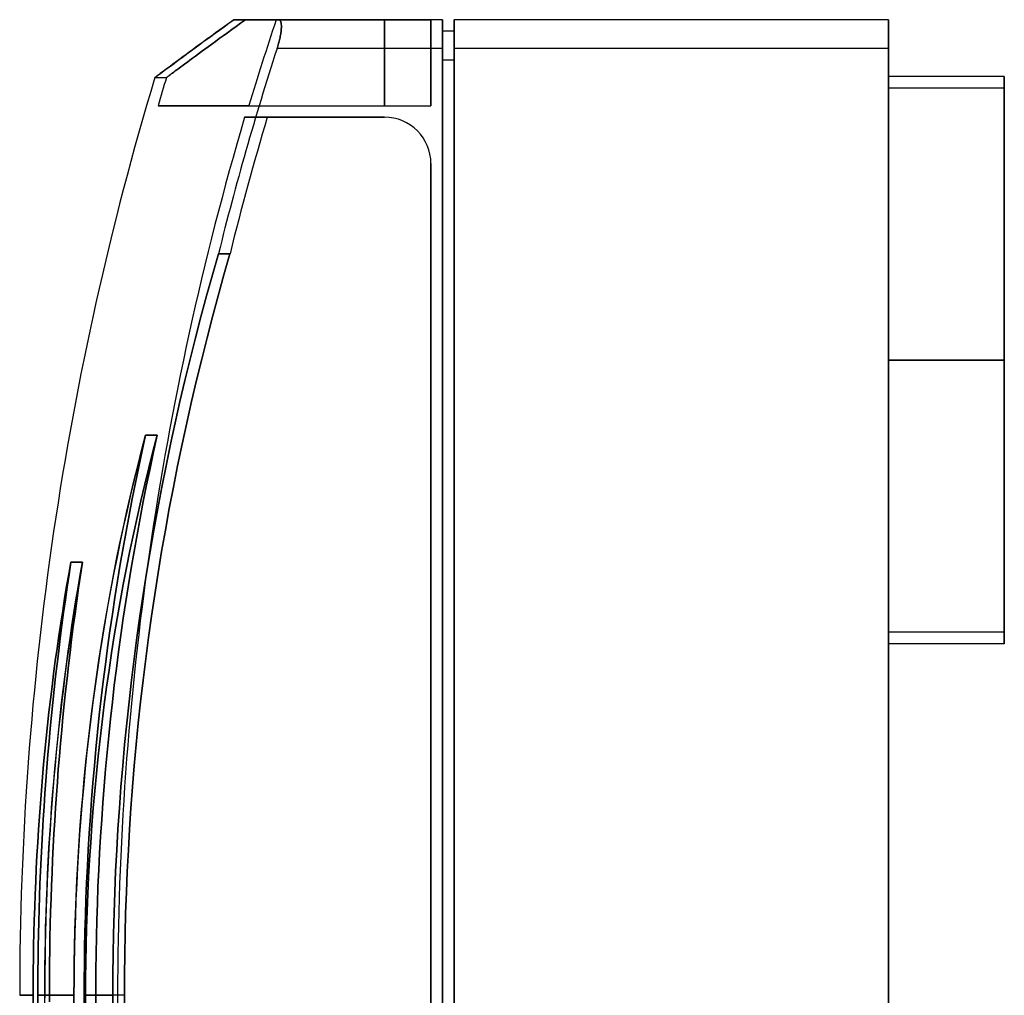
# Model space of a CAD drawing. Header units: millimetres. Extents: x -150 to 20, y -169 to 169.
# Tile 2 of 2: x -150 to 20, y 0 to 169. Entities that reach past the tile are written whole.
import ezdxf

# ---------------------------------------------------------------- set-up
doc = ezdxf.new("R2010")
doc.units = ezdxf.units.MM
doc.layers.add('MAIN-1', color=7, linetype='Continuous')

msp = doc.modelspace()

# ---------------------------------------------------------------- linework, layer by layer
at = {"layer": 'MAIN-1'}
for p, q in [((-113.89, 167.89), (-113.04, 168.5)), ((-113.04, 168.5), (-113.86, 167.9)), ((-105.31, 168.5), (-113.04, 168.5)), ((-113.04, 168.5), (-105.31, 168.5)), ((-113.04, 168.5), (-111.04, 168.5)), ((-111.04, 168.5), (-113.04, 168.5)), ((-111.04, 168.5), (-111.85, 167.91)), ((-111.85, 167.91), (-111.04, 168.5)), ((-111.04, 168.5), (-105.72, 168.5)), ((-105.72, 168.5), (-111.04, 168.5)), ((-105.72, 168.5), (-87, 168.5)), ((-87, 168.5), (-105.72, 168.5)), ((-105.25, 168.5), (-105.31, 168.5)), ((-105.31, 168.5), (-105.25, 168.5)), ((-77, 168.5), (-105.31, 168.5)), ((-77, 168.5), (-105.31, 168.5)), ((-105.2, 168.48), (-105.25, 168.5)), ((-105.25, 168.5), (-105.2, 168.48)), ((-105.15, 168.46), (-105.2, 168.48)), ((-105.2, 168.48), (-105.15, 168.46)), ((-105.1, 168.42), (-105.15, 168.46)), ((-105.15, 168.46), (-105.1, 168.42)), ((-105.05, 168.38), (-105.1, 168.42)), ((-105.1, 168.42), (-105.05, 168.38)), ((-105.01, 168.33), (-105.05, 168.38)), ((-105.05, 168.38), (-105.01, 168.33)), ((-104.97, 168.26), (-105.01, 168.33)), ((-105.01, 168.33), (-104.97, 168.26)), ((-87, 153.65), (-87, 168.5)), ((-87, 168.5), (-79, 168.5)), ((-87, 168.5), (-87, 153.65)), ((-79, 168.5), (-87, 168.5)), ((-79, 153.65), (-79, 168.5)), ((-79, 168.5), (-79, 153.65)), ((-79, 168.5), (-79, 168.5)), ((-77, 168.5), (-77, 168.5)), ((-77, 163.5), (-77, 168.5)), ((-77, 168.5), (-77, 163.5)), ((-75, 168.5), (-75, 168.5)), ((-75, 163.5), (-75, 168.5)), ((-75, 168.5), (-75, 163.5)), ((0, 168.5), (-75, 168.5)), ((0, 168.5), (-75, 168.5)), ((0, 168.5), (0, 163.5)), ((0, 168.5), (0, 168.5)), ((0, 163.5), (0, 168.5)), ((-116.27, 166.15), (-115.5, 166.71)), ((-115.44, 166.76), (-116.19, 166.21)), ((-115.5, 166.71), (-114.71, 167.29)), ((-114.66, 167.32), (-115.44, 166.76)), ((-114.71, 167.29), (-113.89, 167.89)), ((-113.86, 167.9), (-114.66, 167.32)), ((-113.4, 166.79), (-114.14, 166.25)), ((-114.14, 166.25), (-113.4, 166.79)), ((-112.63, 167.34), (-113.4, 166.79)), ((-113.4, 166.79), (-112.63, 167.34)), ((-111.85, 167.91), (-112.63, 167.34)), ((-112.63, 167.34), (-111.85, 167.91)), ((-104.94, 168.19), (-104.97, 168.26)), ((-104.97, 168.26), (-104.94, 168.19)), ((-104.91, 168.1), (-104.94, 168.19)), ((-104.94, 168.19), (-104.91, 168.1)), ((-104.88, 168), (-104.91, 168.1)), ((-104.91, 168.1), (-104.88, 168)), ((-104.86, 167.9), (-104.88, 168)), ((-104.88, 168), (-104.86, 167.9)), ((-104.88, 166.43), (-104.86, 166.61)), ((-104.86, 166.61), (-104.88, 166.43)), ((-104.84, 167.79), (-104.86, 167.9)), ((-104.86, 167.9), (-104.84, 167.79)), ((-104.86, 166.61), (-104.84, 166.78)), ((-104.84, 166.78), (-104.86, 166.61)), ((-104.83, 167.66), (-104.84, 167.79)), ((-104.84, 167.79), (-104.83, 167.66)), ((-104.84, 166.78), (-104.83, 166.94)), ((-104.83, 166.94), (-104.84, 166.78)), ((-104.82, 167.53), (-104.83, 167.66)), ((-104.83, 167.66), (-104.82, 167.53)), ((-104.83, 166.94), (-104.82, 167.1)), ((-104.82, 167.1), (-104.83, 166.94)), ((-104.82, 167.4), (-104.82, 167.53)), ((-104.82, 167.53), (-104.82, 167.4)), ((-104.82, 167.25), (-104.82, 167.4)), ((-104.82, 167.4), (-104.82, 167.25)), ((-104.82, 167.1), (-104.82, 167.25)), ((-104.82, 167.25), (-104.82, 167.1)), ((-118.42, 164.59), (-117.73, 165.09)), ((-117.61, 165.17), (-118.29, 164.68)), ((-117.73, 165.09), (-117.01, 165.61)), ((-116.91, 165.68), (-117.61, 165.17)), ((-117.01, 165.61), (-116.27, 166.15)), ((-116.19, 166.21), (-116.91, 165.68)), ((-115.54, 165.23), (-116.2, 164.74)), ((-116.2, 164.74), (-115.54, 165.23)), ((-114.85, 165.73), (-115.54, 165.23)), ((-115.54, 165.23), (-114.85, 165.73)), ((-114.14, 166.25), (-114.85, 165.73)), ((-114.85, 165.73), (-114.14, 166.25)), ((-105.2, 164.79), (-105.15, 165.01)), ((-105.15, 165.01), (-105.2, 164.79)), ((-105.15, 165.01), (-105.1, 165.22)), ((-105.1, 165.22), (-105.15, 165.01)), ((-105.1, 165.22), (-105.05, 165.44)), ((-105.05, 165.44), (-105.1, 165.22)), ((-105.05, 165.44), (-105.01, 165.64)), ((-105.01, 165.64), (-105.05, 165.44)), ((-105.01, 165.64), (-104.97, 165.85)), ((-104.97, 165.85), (-105.01, 165.64)), ((-104.97, 165.85), (-104.94, 166.05)), ((-104.94, 166.05), (-104.97, 165.85)), ((-104.94, 166.05), (-104.91, 166.24)), ((-104.91, 166.24), (-104.94, 166.05)), ((-104.91, 166.24), (-104.88, 166.43)), ((-104.88, 166.43), (-104.91, 166.24)), ((-77, 161.5), (-77, 166.5)), ((-75, 166.5), (-77, 166.5)), ((-77, 166.5), (-77, 166.5)), ((-75, 166.5), (-77, 166.5)), ((-77, 166.5), (-77, 161.5)), ((-75, 166.5), (-75, 161.5)), ((-75, 166.5), (-75, 166.5)), ((-75, 161.5), (-75, 166.5)), ((-120.15, 163.31), (-120.72, 162.9)), ((-120.31, 163.2), (-119.71, 163.64)), ((-119.56, 163.75), (-120.15, 163.31)), ((-119.71, 163.64), (-119.07, 164.1)), ((-118.93, 164.21), (-119.56, 163.75)), ((-119.07, 164.1), (-118.42, 164.59)), ((-118.29, 164.68), (-118.93, 164.21)), ((-118.04, 163.39), (-118.61, 162.98)), ((-118.61, 162.98), (-118.04, 163.39)), ((-117.46, 163.82), (-118.04, 163.39)), ((-118.04, 163.39), (-117.46, 163.82)), ((-116.84, 164.27), (-117.46, 163.82)), ((-117.46, 163.82), (-116.84, 164.27)), ((-116.2, 164.74), (-116.84, 164.27)), ((-116.84, 164.27), (-116.2, 164.74)), ((-105.57, 163.5), (-105.51, 163.71)), ((-105.51, 163.71), (-105.57, 163.5)), ((-77, 163.5), (-105.57, 163.5)), ((-77, 163.5), (-105.57, 163.5)), ((-105.51, 163.71), (-105.44, 163.92)), ((-105.44, 163.92), (-105.51, 163.71)), ((-105.44, 163.92), (-105.38, 164.14)), ((-105.38, 164.14), (-105.44, 163.92)), ((-105.38, 164.14), (-105.32, 164.36)), ((-105.32, 164.36), (-105.38, 164.14)), ((-105.32, 164.36), (-105.26, 164.58)), ((-105.26, 164.58), (-105.32, 164.36)), ((-105.26, 164.58), (-105.2, 164.79)), ((-105.2, 164.79), (-105.26, 164.58)), ((-77, -163.5), (-77, 163.5)), ((-77, 163.5), (-77, -163.5)), ((-75, -163.5), (-75, 163.5)), ((-75, 163.5), (-75, -163.5)), ((0, 163.5), (-75, 163.5)), ((0, 163.5), (-75, 163.5)), ((0, -163.5), (0, 163.5)), ((0, 163.5), (0, -163.5)), ((-122.92, 161.28), (-122.45, 161.62)), ((-122.27, 161.76), (-122.73, 161.41)), ((-122.45, 161.62), (-121.96, 161.98)), ((-121.78, 162.12), (-122.27, 161.76)), ((-121.96, 161.98), (-121.44, 162.37)), ((-121.26, 162.5), (-121.78, 162.12)), ((-121.44, 162.37), (-120.89, 162.77)), ((-120.72, 162.9), (-121.26, 162.5)), ((-120.61, 161.51), (-121.04, 161.18)), ((-121.04, 161.18), (-120.61, 161.51)), ((-120.89, 162.77), (-120.31, 163.2)), ((-120.15, 161.85), (-120.61, 161.51)), ((-120.61, 161.51), (-120.15, 161.85)), ((-119.66, 162.2), (-120.15, 161.85)), ((-120.15, 161.85), (-119.66, 162.2)), ((-119.15, 162.58), (-119.66, 162.2)), ((-119.66, 162.2), (-119.15, 162.58)), ((-118.61, 162.98), (-119.15, 162.58)), ((-119.15, 162.58), (-118.61, 162.98)), ((-77, -161.5), (-77, 161.5)), ((-75, 161.5), (-77, 161.5)), ((-75, 161.5), (-77, 161.5)), ((-77, 161.5), (-77, -161.5)), ((-75, 161.5), (-75, -161.5)), ((-75, -161.5), (-75, 161.5)), ((-125.13, 159.64), (-124.83, 159.87)), ((-124.65, 159.99), (-124.96, 159.77)), ((-124.83, 159.87), (-124.5, 160.11)), ((-124.32, 160.24), (-124.65, 159.99)), ((-124.5, 160.11), (-124.15, 160.37)), ((-123.96, 160.5), (-124.32, 160.24)), ((-124.15, 160.37), (-123.76, 160.65)), ((-123.58, 160.79), (-123.96, 160.5)), ((-123.76, 160.65), (-123.35, 160.95)), ((-123.17, 161.09), (-123.58, 160.79)), ((-123.35, 160.95), (-122.92, 161.28)), ((-122.73, 161.41), (-123.17, 161.09)), ((-122.85, 159.85), (-123.13, 159.64)), ((-123.13, 159.64), (-122.85, 159.85)), ((-122.54, 160.08), (-122.85, 159.85)), ((-122.85, 159.85), (-122.54, 160.08)), ((-122.2, 160.33), (-122.54, 160.08)), ((-122.54, 160.08), (-122.2, 160.33)), ((-121.84, 160.59), (-122.2, 160.33)), ((-122.2, 160.33), (-121.84, 160.59)), ((-121.46, 160.88), (-121.84, 160.59)), ((-121.84, 160.59), (-121.46, 160.88)), ((-121.04, 161.18), (-121.46, 160.88)), ((-121.46, 160.88), (-121.04, 161.18)), ((-126.66, 158.51), (-126.67, 158.5)), ((-126.67, 158.5), (-126.65, 158.51)), ((-126.67, 158.5), (-124.67, 158.5)), ((-126.63, 158.53), (-126.66, 158.51)), ((-126.65, 158.51), (-126.61, 158.54)), ((-126.57, 158.57), (-126.63, 158.53)), ((-126.61, 158.54), (-126.55, 158.58)), ((-126.49, 158.63), (-126.57, 158.57)), ((-126.55, 158.58), (-126.47, 158.65)), ((-126.39, 158.71), (-126.49, 158.63)), ((-126.47, 158.65), (-126.36, 158.73)), ((-126.26, 158.8), (-126.39, 158.71)), ((-126.36, 158.73), (-126.22, 158.83)), ((-126.1, 158.92), (-126.26, 158.8)), ((-126.22, 158.83), (-126.05, 158.96)), ((-125.93, 159.05), (-126.1, 158.92)), ((-126.05, 158.96), (-125.86, 159.1)), ((-125.72, 159.2), (-125.93, 159.05)), ((-125.86, 159.1), (-125.64, 159.26)), ((-125.49, 159.37), (-125.72, 159.2)), ((-125.64, 159.26), (-125.4, 159.44)), ((-125.24, 159.56), (-125.49, 159.37)), ((-125.4, 159.44), (-125.13, 159.64)), ((-124.96, 159.77), (-125.24, 159.56)), ((-124.64, 158.52), (-124.66, 158.5)), ((-124.66, 158.5), (-124.64, 158.52)), ((-124.66, 158.5), (-124.66, 158.5)), ((-124.6, 158.55), (-124.64, 158.52)), ((-124.64, 158.52), (-124.6, 158.55)), ((-124.53, 158.6), (-124.6, 158.55)), ((-124.6, 158.55), (-124.53, 158.6)), ((-124.44, 158.67), (-124.53, 158.6)), ((-124.53, 158.6), (-124.44, 158.67)), ((-124.32, 158.75), (-124.44, 158.67)), ((-124.44, 158.67), (-124.32, 158.75)), ((-124.19, 158.86), (-124.32, 158.75)), ((-124.32, 158.75), (-124.19, 158.86)), ((-124.02, 158.98), (-124.19, 158.86)), ((-124.19, 158.86), (-124.02, 158.98)), ((-123.84, 159.12), (-124.02, 158.98)), ((-124.02, 158.98), (-123.84, 159.12)), ((-123.63, 159.27), (-123.84, 159.12)), ((-123.84, 159.12), (-123.63, 159.27)), ((-123.39, 159.45), (-123.63, 159.27)), ((-123.63, 159.27), (-123.39, 159.45)), ((-123.13, 159.64), (-123.39, 159.45)), ((-123.39, 159.45), (-123.13, 159.64)), ((0, 158.7), (0, 109.7)), ((20, 158.7), (0, 158.7)), ((20, 109.7), (20, 158.7)), ((20, 158.7), (20, 109.7)), ((0, 109.7), (0, 156.7)), ((0, 156.7), (0, 109.7)), ((20, 156.7), (0, 156.7)), ((20, 156.7), (20, 109.7)), ((-110.4, 153.65), (-126.1, 153.65)), ((-126.1, 153.65), (-110.4, 153.65)), ((-110.4, 153.65), (-87, 153.65)), ((-110.4, 153.65), (-87, 153.65)), ((-87, 153.65), (-79, 153.65)), ((-87, 153.65), (-79, 153.65)), ((-79, 153.65), (-79, 153.65)), ((-111.16, 151.65), (-107.25, 151.65)), ((-107.25, 151.65), (-111.16, 151.65)), ((-111.16, 151.65), (-87, 151.65)), ((-111.16, 151.65), (-87, 151.65)), ((-107.25, 151.65), (-87, 151.65)), ((-87, 151.65), (-107.25, 151.65)), ((-87, 151.65), (-87, 151.65)), ((-87, 151.65), (-87, 151.65)), ((-79, 143.65), (-79, -143.65)), ((-79, 143.65), (-79, 143.65)), ((-79, -143.65), (-79, 143.65)), ((-79, 143.65), (-79, 143.65)), ((-79, -143.65), (-79, 143.65)), ((-79, 143.65), (-79, -143.65)), ((-116.73, 124.45), (-115.69, 128.06)), ((-115.69, 128.06), (-116.73, 124.45)), ((-115.69, 128.06), (-113.69, 128.06)), ((-113.69, 128.06), (-115.69, 128.06)), ((-113.69, 128.06), (-114.73, 124.45)), ((-114.73, 124.45), (-113.69, 128.06)), ((-117.74, 120.82), (-116.73, 124.45)), ((-116.73, 124.45), (-117.74, 120.82)), ((-114.73, 124.45), (-115.74, 120.82)), ((-115.74, 120.82), (-114.73, 124.45)), ((-118.72, 117.18), (-117.74, 120.82)), ((-117.74, 120.82), (-118.72, 117.18)), ((-115.74, 120.82), (-116.71, 117.19)), ((-116.71, 117.19), (-115.74, 120.82)), ((-119.67, 113.53), (-118.72, 117.18)), ((-118.72, 117.18), (-119.67, 113.53)), ((-116.71, 117.19), (-117.66, 113.54)), ((-117.66, 113.54), (-116.71, 117.19)), ((-120.59, 109.87), (-119.67, 113.53)), ((-119.67, 113.53), (-120.59, 109.87)), ((-117.66, 113.54), (-118.58, 109.88)), ((-118.58, 109.88), (-117.66, 113.54)), ((-121.48, 106.21), (-120.59, 109.87)), ((-120.59, 109.87), (-121.48, 106.21)), ((-118.58, 109.88), (-119.47, 106.22)), ((-119.47, 106.22), (-118.58, 109.88)), ((0, 109.7), (0, 60.7)), ((0, 109.7), (20, 109.7)), ((20, 109.7), (0, 109.7)), ((0, 109.7), (0, 62.7)), ((0, 62.7), (0, 109.7)), ((20, 109.7), (0, 109.7)), ((0, 109.7), (20, 109.7)), ((20, 109.7), (20, 60.7)), ((20, 60.7), (20, 109.7)), ((20, 109.7), (20, 62.7)), ((-122.33, 102.53), (-121.48, 106.21)), ((-121.48, 106.21), (-122.33, 102.53)), ((-119.47, 106.22), (-120.33, 102.54)), ((-120.33, 102.54), (-119.47, 106.22)), ((-123.16, 98.85), (-122.33, 102.53)), ((-122.33, 102.53), (-123.16, 98.85)), ((-120.33, 102.54), (-121.16, 98.86)), ((-121.16, 98.86), (-120.33, 102.54)), ((-123.96, 95.16), (-123.16, 98.85)), ((-123.16, 98.85), (-123.96, 95.16)), ((-121.16, 98.86), (-121.96, 95.17)), ((-121.96, 95.17), (-121.16, 98.86)), ((-128.95, 94.11), (-128.26, 96.73)), ((-128.26, 96.73), (-128.93, 94.19)), ((-128.26, 96.73), (-128.86, 94.01)), ((-128.86, 94.01), (-128.26, 96.73)), ((-126.26, 96.73), (-128.26, 96.73)), ((-128.26, 96.73), (-126.26, 96.73)), ((-127, 93.92), (-126.26, 96.73)), ((-126.26, 96.73), (-127, 93.92)), ((-126.26, 96.73), (-126.89, 93.87)), ((-126.89, 93.87), (-126.26, 96.73)), ((-129.62, 91.47), (-128.95, 94.11)), ((-128.93, 94.19), (-129.59, 91.62)), ((-128.86, 94.01), (-129.44, 91.28)), ((-129.44, 91.28), (-128.86, 94.01)), ((-127.71, 91.1), (-127, 93.92)), ((-127, 93.92), (-127.71, 91.1)), ((-126.89, 93.87), (-127.5, 91.01)), ((-127.5, 91.01), (-126.89, 93.87)), ((-124.73, 91.46), (-123.96, 95.16)), ((-123.96, 95.16), (-124.73, 91.46)), ((-121.96, 95.17), (-122.73, 91.47)), ((-122.73, 91.47), (-121.96, 95.17)), ((-130.28, 88.8), (-129.62, 91.47)), ((-129.59, 91.62), (-130.23, 89.03)), ((-129.44, 91.28), (-130.01, 88.52)), ((-130.01, 88.52), (-129.44, 91.28)), ((-128.41, 88.27), (-127.71, 91.1)), ((-127.71, 91.1), (-128.41, 88.27)), ((-127.5, 91.01), (-128.09, 88.15)), ((-128.09, 88.15), (-127.5, 91.01)), ((-125.47, 87.76), (-124.73, 91.46)), ((-124.73, 91.46), (-125.47, 87.76)), ((-122.73, 91.47), (-123.47, 87.77)), ((-123.47, 87.77), (-122.73, 91.47)), ((-130.92, 86.1), (-130.28, 88.8)), ((-130.23, 89.03), (-130.85, 86.41)), ((-130.01, 88.52), (-130.57, 85.74)), ((-130.57, 85.74), (-130.01, 88.52)), ((-129.08, 85.41), (-128.41, 88.27)), ((-128.41, 88.27), (-129.08, 85.41)), ((-128.09, 88.15), (-128.66, 85.28)), ((-128.66, 85.28), (-128.09, 88.15)), ((-126.17, 84.06), (-125.47, 87.76)), ((-125.47, 87.76), (-126.17, 84.06)), ((-123.47, 87.77), (-124.17, 84.06)), ((-124.17, 84.06), (-123.47, 87.77)), ((-131.55, 83.37), (-130.92, 86.1)), ((-130.85, 86.41), (-131.46, 83.76)), ((-130.57, 85.74), (-131.11, 82.94)), ((-131.11, 82.94), (-130.57, 85.74)), ((-129.73, 82.54), (-129.08, 85.41)), ((-129.08, 85.41), (-129.73, 82.54)), ((-128.66, 85.28), (-129.21, 82.41)), ((-129.21, 82.41), (-128.66, 85.28)), ((-132.16, 80.62), (-131.55, 83.37)), ((-131.46, 83.76), (-132.05, 81.09)), ((-126.85, 80.35), (-126.17, 84.06)), ((-126.17, 84.06), (-126.85, 80.35)), ((-124.17, 84.06), (-124.85, 80.36)), ((-124.85, 80.36), (-124.17, 84.06)), ((-131.11, 82.94), (-131.63, 80.13)), ((-131.63, 80.13), (-131.11, 82.94)), ((-130.36, 79.66), (-129.73, 82.54)), ((-129.73, 82.54), (-130.36, 79.66)), ((-129.21, 82.41), (-129.74, 79.54)), ((-129.74, 79.54), (-129.21, 82.41)), ((-132.75, 77.84), (-132.16, 80.62)), ((-132.05, 81.09), (-132.63, 78.4)), ((-131.63, 80.13), (-132.14, 77.29)), ((-132.14, 77.29), (-131.63, 80.13)), ((-127.49, 76.64), (-126.85, 80.35)), ((-126.85, 80.35), (-127.49, 76.64)), ((-124.85, 80.36), (-125.49, 76.65)), ((-125.49, 76.65), (-124.85, 80.36)), ((-132.63, 78.4), (-133.19, 75.68)), ((-130.97, 76.76), (-130.36, 79.66)), ((-130.36, 79.66), (-130.97, 76.76)), ((-129.74, 79.54), (-130.25, 76.66)), ((-130.25, 76.66), (-129.74, 79.54)), ((-133.32, 75.04), (-132.75, 77.84)), ((-132.14, 77.29), (-132.63, 74.45)), ((-132.63, 74.45), (-132.14, 77.29)), ((-131.55, 73.85), (-130.97, 76.76)), ((-130.97, 76.76), (-131.55, 73.85)), ((-130.25, 76.66), (-130.74, 73.78)), ((-130.74, 73.78), (-130.25, 76.66)), ((-128.1, 72.93), (-127.49, 76.64)), ((-127.49, 76.64), (-128.1, 72.93)), ((-125.49, 76.65), (-126.1, 72.94)), ((-126.1, 72.94), (-125.49, 76.65)), ((-141.16, 74.82), (-141.53, 72.74)), ((-141.53, 72.74), (-141.16, 74.82)), ((-141.48, 72.66), (-141.16, 74.82)), ((-141.16, 74.82), (-141.48, 72.66)), ((-139.16, 74.82), (-141.16, 74.82)), ((-141.16, 74.82), (-139.16, 74.82)), ((-139.54, 72.65), (-139.16, 74.82)), ((-139.16, 74.82), (-139.54, 72.66)), ((-139.16, 74.82), (-139.49, 72.59)), ((-139.49, 72.59), (-139.16, 74.82)), ((-133.87, 72.23), (-133.32, 75.04)), ((-133.19, 75.68), (-133.73, 72.95)), ((-132.63, 74.45), (-133.11, 71.59)), ((-133.11, 71.59), (-132.63, 74.45)), ((-132.12, 70.93), (-131.55, 73.85)), ((-131.55, 73.85), (-132.12, 70.93)), ((-130.74, 73.78), (-131.22, 70.89)), ((-131.22, 70.89), (-130.74, 73.78)), ((-141.53, 72.74), (-141.89, 70.64)), ((-141.89, 70.64), (-141.53, 72.74)), ((-141.8, 70.49), (-141.48, 72.66)), ((-141.48, 72.66), (-141.8, 70.49)), ((-139.92, 70.47), (-139.54, 72.65)), ((-139.54, 72.66), (-139.91, 70.5)), ((-139.49, 72.59), (-139.82, 70.36)), ((-139.82, 70.36), (-139.49, 72.59)), ((-134.4, 69.39), (-133.87, 72.23)), ((-133.73, 72.95), (-134.25, 70.2)), ((-133.11, 71.59), (-133.56, 68.71)), ((-133.56, 68.71), (-133.11, 71.59)), ((-128.68, 69.22), (-128.1, 72.93)), ((-128.1, 72.93), (-128.68, 69.22)), ((-126.1, 72.94), (-126.68, 69.22)), ((-126.68, 69.22), (-126.1, 72.94)), ((-141.89, 70.64), (-142.24, 68.53)), ((-142.24, 68.53), (-141.89, 70.64)), ((-142.11, 68.31), (-141.8, 70.49)), ((-141.8, 70.49), (-142.11, 68.31)), ((-140.28, 68.28), (-139.92, 70.47)), ((-139.91, 70.5), (-140.27, 68.33)), ((-139.82, 70.36), (-140.14, 68.13)), ((-140.14, 68.13), (-139.82, 70.36)), ((-134.25, 70.2), (-134.76, 67.43)), ((-132.65, 68), (-132.12, 70.93)), ((-132.12, 70.93), (-132.65, 68)), ((-131.22, 70.89), (-131.67, 68)), ((-131.67, 68), (-131.22, 70.89)), ((-142.24, 68.53), (-142.58, 66.4)), ((-142.58, 66.4), (-142.24, 68.53)), ((-142.42, 66.12), (-142.11, 68.31)), ((-142.11, 68.31), (-142.42, 66.12)), ((-140.63, 66.09), (-140.28, 68.28)), ((-140.27, 68.33), (-140.62, 66.16)), ((-140.14, 68.13), (-140.45, 65.9)), ((-140.45, 65.9), (-140.14, 68.13)), ((-134.91, 66.53), (-134.4, 69.39)), ((-133.56, 68.71), (-134, 65.83)), ((-134, 65.83), (-133.56, 68.71)), ((-131.67, 68), (-132.11, 65.11)), ((-132.11, 65.11), (-131.67, 68)), ((-129.23, 65.51), (-128.68, 69.22)), ((-128.68, 69.22), (-129.23, 65.51)), ((-126.68, 69.22), (-127.23, 65.51)), ((-127.23, 65.51), (-126.68, 69.22)), ((-142.58, 66.4), (-142.91, 64.26)), ((-142.91, 64.26), (-142.58, 66.4)), ((-135.41, 63.66), (-134.91, 66.53)), ((-134.76, 67.43), (-135.24, 64.65)), ((-133.17, 65.06), (-132.65, 68)), ((-132.65, 68), (-133.17, 65.06)), ((-142.71, 63.92), (-142.42, 66.12)), ((-142.42, 66.12), (-142.71, 63.92)), ((-140.97, 63.88), (-140.63, 66.09)), ((-140.62, 66.16), (-140.95, 63.98)), ((-140.45, 65.9), (-140.74, 63.67)), ((-140.74, 63.67), (-140.45, 65.9)), ((-135.24, 64.65), (-135.7, 61.85)), ((-134, 65.83), (-134.42, 62.93)), ((-134.42, 62.93), (-134, 65.83)), ((-133.66, 62.1), (-133.17, 65.06)), ((-133.17, 65.06), (-133.66, 62.1)), ((-132.11, 65.11), (-132.52, 62.22)), ((-132.52, 62.22), (-132.11, 65.11)), ((-129.75, 61.81), (-129.23, 65.51)), ((-129.23, 65.51), (-129.75, 61.81)), ((-127.23, 65.51), (-127.75, 61.8)), ((-127.75, 61.8), (-127.23, 65.51)), ((-142.91, 64.26), (-143.24, 62.1)), ((-143.24, 62.1), (-142.91, 64.26)), ((-143, 61.71), (-142.71, 63.92)), ((-142.71, 63.92), (-143, 61.71)), ((-141.3, 61.67), (-140.97, 63.88)), ((-140.95, 63.98), (-141.28, 61.79)), ((-140.74, 63.67), (-141.03, 61.44)), ((-141.03, 61.44), (-140.74, 63.67)), ((-135.88, 60.78), (-135.41, 63.66)), ((-134.42, 62.93), (-134.83, 60.03)), ((-134.83, 60.03), (-134.42, 62.93)), ((-143.24, 62.1), (-143.55, 59.92)), ((-143.55, 59.92), (-143.24, 62.1)), ((-143.27, 59.5), (-143, 61.71)), ((-143, 61.71), (-143.27, 59.5)), ((-141.61, 59.45), (-141.3, 61.67)), ((-141.28, 61.79), (-141.59, 59.6)), ((-141.03, 61.44), (-141.31, 59.2)), ((-141.31, 59.2), (-141.03, 61.44)), ((-135.7, 61.85), (-136.15, 59.04)), ((-134.13, 59.15), (-133.66, 62.1)), ((-133.66, 62.1), (-134.13, 59.15)), ((-132.52, 62.22), (-132.92, 59.33)), ((-132.92, 59.33), (-132.52, 62.22)), ((-130.24, 58.1), (-129.75, 61.81)), ((-129.75, 61.81), (-130.24, 58.1)), ((-127.75, 61.8), (-128.24, 58.1)), ((-128.24, 58.1), (-127.75, 61.8)), ((20, 62.7), (0, 62.7)), ((-143.55, 59.92), (-143.85, 57.74)), ((-143.85, 57.74), (-143.55, 59.92)), ((-141.59, 59.6), (-141.89, 57.4)), ((-136.33, 57.88), (-135.88, 60.78)), ((-134.83, 60.03), (-135.21, 57.12)), ((-135.21, 57.12), (-134.83, 60.03)), ((20, 60.7), (0, 60.7)), ((-143.54, 57.27), (-143.27, 59.5)), ((-143.27, 59.5), (-143.54, 57.27)), ((-141.92, 57.22), (-141.61, 59.45)), ((-141.31, 59.2), (-141.57, 56.97)), ((-141.57, 56.97), (-141.31, 59.2)), ((-136.75, 54.98), (-136.33, 57.88)), ((-136.15, 59.04), (-136.57, 56.22)), ((-134.58, 56.18), (-134.13, 59.15)), ((-134.13, 59.15), (-134.58, 56.18)), ((-132.92, 59.33), (-133.3, 56.43)), ((-133.3, 56.43), (-132.92, 59.33)), ((-130.7, 54.4), (-130.24, 58.1)), ((-130.24, 58.1), (-130.7, 54.4)), ((-128.24, 58.1), (-128.7, 54.4)), ((-128.7, 54.4), (-128.24, 58.1)), ((-143.85, 57.74), (-144.14, 55.54)), ((-144.14, 55.54), (-143.85, 57.74)), ((-143.79, 55.04), (-143.54, 57.27)), ((-143.54, 57.27), (-143.79, 55.04)), ((-142.21, 54.99), (-141.92, 57.22)), ((-141.89, 57.4), (-142.18, 55.2)), ((-141.57, 56.97), (-141.83, 54.73)), ((-141.83, 54.73), (-141.57, 56.97)), ((-136.57, 56.22), (-136.98, 53.39)), ((-135.21, 57.12), (-135.58, 54.21)), ((-135.58, 54.21), (-135.21, 57.12)), ((-135, 53.21), (-134.58, 56.18)), ((-134.58, 56.18), (-135, 53.21)), ((-133.3, 56.43), (-133.66, 53.54)), ((-133.66, 53.54), (-133.3, 56.43)), ((-144.14, 55.54), (-144.42, 53.33)), ((-144.42, 53.33), (-144.14, 55.54)), ((-144.04, 52.8), (-143.79, 55.04)), ((-143.79, 55.04), (-144.04, 52.8)), ((-142.49, 52.75), (-142.21, 54.99)), ((-142.18, 55.2), (-142.46, 53)), ((-141.83, 54.73), (-142.07, 52.5)), ((-142.07, 52.5), (-141.83, 54.73)), ((-137.16, 52.06), (-136.75, 54.98)), ((-131.12, 50.71), (-130.7, 54.4)), ((-130.7, 54.4), (-131.12, 50.71)), ((-144.42, 53.33), (-144.69, 51.11)), ((-144.69, 51.11), (-144.42, 53.33)), ((-144.28, 50.56), (-144.04, 52.8)), ((-144.04, 52.8), (-144.28, 50.56)), ((-142.76, 50.5), (-142.49, 52.75)), ((-142.46, 53), (-142.73, 50.79)), ((-136.98, 53.39), (-137.36, 50.56)), ((-135.58, 54.21), (-135.92, 51.3)), ((-135.92, 51.3), (-135.58, 54.21)), ((-135.4, 50.23), (-135, 53.21)), ((-135, 53.21), (-135.4, 50.23)), ((-133.66, 53.54), (-134, 50.64)), ((-134, 50.64), (-133.66, 53.54)), ((-128.7, 54.4), (-129.12, 50.7)), ((-129.12, 50.7), (-128.7, 54.4)), ((-144.69, 51.11), (-144.95, 48.88)), ((-144.95, 48.88), (-144.69, 51.11)), ((-142.07, 52.5), (-142.31, 50.26)), ((-142.31, 50.26), (-142.07, 52.5)), ((-137.54, 49.14), (-137.16, 52.06)), ((-135.92, 51.3), (-136.25, 48.38)), ((-136.25, 48.38), (-135.92, 51.3)), ((-144.5, 48.32), (-144.28, 50.56)), ((-144.28, 50.56), (-144.5, 48.32)), ((-143.02, 48.25), (-142.76, 50.5)), ((-142.73, 50.79), (-142.98, 48.58)), ((-142.31, 50.26), (-142.53, 48.02)), ((-142.53, 48.02), (-142.31, 50.26)), ((-137.36, 50.56), (-137.72, 47.71)), ((-135.78, 47.25), (-135.4, 50.23)), ((-135.4, 50.23), (-135.78, 47.25)), ((-134, 50.64), (-134.32, 47.74)), ((-134.32, 47.74), (-134, 50.64)), ((-131.52, 47.01), (-131.12, 50.71)), ((-131.12, 50.71), (-131.52, 47.01)), ((-129.12, 50.7), (-129.52, 47.01)), ((-129.52, 47.01), (-129.12, 50.7)), ((-144.95, 48.88), (-145.2, 46.65)), ((-145.2, 46.65), (-144.95, 48.88)), ((-144.72, 46.07), (-144.5, 48.32)), ((-144.5, 48.32), (-144.72, 46.07)), ((-143.27, 45.99), (-143.02, 48.25)), ((-142.98, 48.58), (-143.23, 46.36)), ((-142.53, 48.02), (-142.75, 45.79)), ((-142.75, 45.79), (-142.53, 48.02)), ((-137.72, 47.71), (-138.06, 44.86)), ((-137.9, 46.21), (-137.54, 49.14)), ((-136.25, 48.38), (-136.56, 45.46)), ((-136.56, 45.46), (-136.25, 48.38)), ((-134.32, 47.74), (-134.62, 44.84)), ((-134.62, 44.84), (-134.32, 47.74)), ((-145.2, 46.65), (-145.43, 44.41)), ((-145.43, 44.41), (-145.2, 46.65)), ((-144.93, 43.82), (-144.72, 46.07)), ((-144.72, 46.07), (-144.93, 43.82)), ((-143.5, 43.73), (-143.27, 45.99)), ((-143.23, 46.36), (-143.46, 44.14)), ((-138.24, 43.27), (-137.9, 46.21)), ((-136.13, 44.27), (-135.78, 47.25)), ((-135.78, 47.25), (-136.13, 44.27)), ((-131.88, 43.33), (-131.52, 47.01)), ((-131.52, 47.01), (-131.88, 43.33)), ((-129.52, 47.01), (-129.88, 43.32)), ((-129.88, 43.32), (-129.52, 47.01)), ((-145.43, 44.41), (-145.65, 42.16)), ((-145.65, 42.16), (-145.43, 44.41)), ((-142.75, 45.79), (-142.95, 43.55)), ((-142.95, 43.55), (-142.75, 45.79)), ((-138.06, 44.86), (-138.38, 42.01)), ((-136.56, 45.46), (-136.85, 42.54)), ((-136.85, 42.54), (-136.56, 45.46)), ((-136.46, 41.28), (-136.13, 44.27)), ((-136.13, 44.27), (-136.46, 41.28)), ((-134.62, 44.84), (-134.9, 41.94)), ((-134.9, 41.94), (-134.62, 44.84)), ((-145.12, 41.57), (-144.93, 43.82)), ((-144.93, 43.82), (-145.12, 41.57)), ((-143.72, 41.46), (-143.5, 43.73)), ((-143.46, 44.14), (-143.68, 41.92)), ((-142.95, 43.55), (-143.14, 41.31)), ((-143.14, 41.31), (-142.95, 43.55)), ((-138.56, 40.34), (-138.24, 43.27)), ((-136.85, 42.54), (-137.11, 39.63)), ((-137.11, 39.63), (-136.85, 42.54)), ((-132.21, 39.66), (-131.88, 43.33)), ((-131.88, 43.33), (-132.21, 39.66)), ((-129.88, 43.32), (-130.21, 39.65)), ((-130.21, 39.65), (-129.88, 43.32)), ((-145.65, 42.16), (-145.87, 39.91)), ((-145.87, 39.91), (-145.65, 42.16)), ((-145.31, 39.32), (-145.12, 41.57)), ((-145.12, 41.57), (-145.31, 39.32)), ((-143.93, 39.19), (-143.72, 41.46)), ((-143.68, 41.92), (-143.88, 39.7)), ((-143.14, 41.31), (-143.33, 39.07)), ((-143.33, 39.07), (-143.14, 41.31)), ((-138.38, 42.01), (-138.67, 39.16)), ((-136.76, 38.3), (-136.46, 41.28)), ((-136.46, 41.28), (-136.76, 38.3)), ((-134.9, 41.94), (-135.17, 39.04)), ((-135.17, 39.04), (-134.9, 41.94)), ((-145.87, 39.91), (-146.07, 37.66)), ((-146.07, 37.66), (-145.87, 39.91)), ((-145.48, 37.07), (-145.31, 39.32)), ((-145.31, 39.32), (-145.48, 37.07)), ((-144.13, 36.92), (-143.93, 39.19)), ((-143.88, 39.7), (-144.08, 37.48)), ((-138.67, 39.16), (-138.95, 36.31)), ((-138.85, 37.4), (-138.56, 40.34)), ((-137.11, 39.63), (-137.36, 36.72)), ((-137.36, 36.72), (-137.11, 39.63)), ((-132.52, 35.99), (-132.21, 39.66)), ((-132.21, 39.66), (-132.52, 35.99)), ((-130.21, 39.65), (-130.52, 35.98)), ((-130.52, 35.98), (-130.21, 39.65)), ((-146.07, 37.66), (-146.25, 35.4)), ((-146.25, 35.4), (-146.07, 37.66)), ((-144.08, 37.48), (-144.27, 35.26)), ((-143.33, 39.07), (-143.5, 36.84)), ((-143.5, 36.84), (-143.33, 39.07)), ((-137.04, 35.32), (-136.76, 38.3)), ((-136.76, 38.3), (-137.04, 35.32)), ((-135.17, 39.04), (-135.41, 36.14)), ((-135.41, 36.14), (-135.17, 39.04)), ((-145.64, 34.83), (-145.48, 37.07)), ((-145.48, 37.07), (-145.64, 34.83)), ((-144.31, 34.64), (-144.13, 36.92)), ((-143.5, 36.84), (-143.66, 34.6)), ((-143.66, 34.6), (-143.5, 36.84)), ((-138.95, 36.31), (-139.21, 33.46)), ((-139.12, 34.46), (-138.85, 37.4)), ((-137.36, 36.72), (-137.59, 33.81)), ((-137.59, 33.81), (-137.36, 36.72)), ((-135.41, 36.14), (-135.63, 33.24)), ((-135.63, 33.24), (-135.41, 36.14)), ((-132.79, 32.33), (-132.52, 35.99)), ((-132.52, 35.99), (-132.79, 32.33)), ((-130.52, 35.98), (-130.79, 32.32)), ((-130.79, 32.32), (-130.52, 35.98)), ((-146.25, 35.4), (-146.43, 33.15)), ((-146.43, 33.15), (-146.25, 35.4)), ((-145.8, 32.59), (-145.64, 34.83)), ((-145.64, 34.83), (-145.8, 32.59)), ((-144.49, 32.36), (-144.31, 34.64)), ((-144.27, 35.26), (-144.44, 33.03)), ((-143.66, 34.6), (-143.81, 32.36)), ((-143.81, 32.36), (-143.66, 34.6)), ((-139.37, 31.53), (-139.12, 34.46)), ((-137.3, 32.33), (-137.04, 35.32)), ((-137.04, 35.32), (-137.3, 32.33)), ((-146.43, 33.15), (-146.59, 30.89)), ((-146.59, 30.89), (-146.43, 33.15)), ((-145.94, 30.35), (-145.8, 32.59)), ((-145.8, 32.59), (-145.94, 30.35)), ((-144.65, 30.08), (-144.49, 32.36)), ((-144.44, 33.03), (-144.6, 30.81)), ((-143.81, 32.36), (-143.96, 30.12)), ((-143.96, 30.12), (-143.81, 32.36)), ((-139.21, 33.46), (-139.44, 30.61)), ((-137.59, 33.81), (-137.8, 30.92)), ((-137.8, 30.92), (-137.59, 33.81)), ((-137.53, 29.36), (-137.3, 32.33)), ((-137.3, 32.33), (-137.53, 29.36)), ((-135.63, 33.24), (-135.84, 30.34)), ((-135.84, 30.34), (-135.63, 33.24)), ((-133.03, 28.68), (-132.79, 32.33)), ((-132.79, 32.33), (-133.03, 28.68)), ((-130.79, 32.32), (-131.03, 28.67)), ((-131.03, 28.67), (-130.79, 32.32)), ((-146.59, 30.89), (-146.75, 28.64)), ((-146.75, 28.64), (-146.59, 30.89)), ((-144.6, 30.81), (-144.75, 28.59)), ((-139.44, 30.61), (-139.65, 27.77)), ((-139.59, 28.6), (-139.37, 31.53)), ((-137.8, 30.92), (-137.99, 28.03)), ((-137.99, 28.03), (-137.8, 30.92)), ((-146.07, 28.11), (-145.94, 30.35)), ((-145.94, 30.35), (-146.07, 28.11)), ((-144.8, 27.8), (-144.65, 30.08)), ((-143.96, 30.12), (-144.09, 27.89)), ((-144.09, 27.89), (-143.96, 30.12)), ((-137.74, 26.38), (-137.53, 29.36)), ((-137.53, 29.36), (-137.74, 26.38)), ((-135.84, 30.34), (-136.03, 27.44)), ((-136.03, 27.44), (-135.84, 30.34)), ((-146.75, 28.64), (-146.89, 26.39)), ((-146.89, 26.39), (-146.75, 28.64)), ((-146.2, 25.89), (-146.07, 28.11)), ((-146.07, 28.11), (-146.2, 25.89)), ((-144.94, 25.51), (-144.8, 27.8)), ((-144.75, 28.59), (-144.89, 26.37)), ((-144.09, 27.89), (-144.21, 25.65)), ((-144.21, 25.65), (-144.09, 27.89)), ((-139.65, 27.77), (-139.84, 24.93)), ((-139.79, 25.68), (-139.59, 28.6)), ((-137.99, 28.03), (-138.16, 25.15)), ((-138.16, 25.15), (-137.99, 28.03)), ((-136.03, 27.44), (-136.2, 24.55)), ((-136.2, 24.55), (-136.03, 27.44)), ((-133.24, 25.05), (-133.03, 28.68)), ((-133.03, 28.68), (-133.24, 25.05)), ((-131.03, 28.67), (-131.24, 25.04)), ((-131.24, 25.04), (-131.03, 28.67)), ((-146.89, 26.39), (-147.02, 24.14)), ((-147.02, 24.14), (-146.89, 26.39)), ((-146.31, 23.67), (-146.2, 25.89)), ((-146.2, 25.89), (-146.31, 23.67)), ((-145.06, 23.23), (-144.94, 25.51)), ((-144.89, 26.37), (-145.01, 24.15)), ((-144.21, 25.65), (-144.32, 23.41)), ((-144.32, 23.41), (-144.21, 25.65)), ((-139.97, 22.77), (-139.79, 25.68)), ((-137.93, 23.41), (-137.74, 26.38)), ((-137.74, 26.38), (-137.93, 23.41)), ((-147.02, 24.14), (-147.13, 21.89)), ((-147.13, 21.89), (-147.02, 24.14)), ((-145.01, 24.15), (-145.13, 21.93)), ((-139.84, 24.93), (-140.01, 22.1)), ((-138.16, 25.15), (-138.31, 22.29)), ((-138.31, 22.29), (-138.16, 25.15)), ((-136.2, 24.55), (-136.34, 21.65)), ((-136.34, 21.65), (-136.2, 24.55)), ((-133.43, 21.42), (-133.24, 25.05)), ((-133.24, 25.05), (-133.43, 21.42)), ((-131.24, 25.04), (-131.43, 21.41)), ((-131.43, 21.41), (-131.24, 25.04)), ((-146.41, 21.46), (-146.31, 23.67)), ((-146.31, 23.67), (-146.41, 21.46)), ((-145.18, 20.94), (-145.06, 23.23)), ((-144.32, 23.41), (-144.42, 21.18)), ((-144.42, 21.18), (-144.32, 23.41)), ((-140.01, 22.1), (-140.16, 19.29)), ((-140.13, 19.87), (-139.97, 22.77)), ((-138.31, 22.29), (-138.45, 19.44)), ((-138.45, 19.44), (-138.31, 22.29)), ((-138.1, 20.45), (-137.93, 23.41)), ((-137.93, 23.41), (-138.1, 20.45)), ((-147.13, 21.89), (-147.24, 19.66)), ((-147.24, 19.66), (-147.13, 21.89)), ((-146.5, 19.25), (-146.41, 21.46)), ((-146.41, 21.46), (-146.5, 19.25)), ((-145.28, 18.66), (-145.18, 20.94)), ((-145.13, 21.93), (-145.23, 19.72)), ((-144.42, 21.18), (-144.51, 18.94)), ((-144.51, 18.94), (-144.42, 21.18)), ((-138.24, 17.5), (-138.1, 20.45)), ((-138.1, 20.45), (-138.24, 17.5)), ((-136.34, 21.65), (-136.48, 18.76)), ((-136.48, 18.76), (-136.34, 21.65)), ((-133.58, 17.81), (-133.43, 21.42)), ((-133.43, 21.42), (-133.58, 17.81)), ((-131.43, 21.41), (-131.58, 17.8)), ((-131.58, 17.8), (-131.43, 21.41)), ((-147.24, 19.66), (-147.33, 17.43)), ((-147.33, 17.43), (-147.24, 19.66)), ((-146.58, 17.06), (-146.5, 19.25)), ((-146.5, 19.25), (-146.58, 17.06)), ((-145.23, 19.72), (-145.33, 17.5)), ((-144.51, 18.94), (-144.59, 16.71)), ((-144.59, 16.71), (-144.51, 18.94)), ((-140.16, 19.29), (-140.28, 16.48)), ((-140.26, 16.98), (-140.13, 19.87)), ((-138.45, 19.44), (-138.56, 16.6)), ((-138.56, 16.6), (-138.45, 19.44)), ((-136.48, 18.76), (-136.59, 15.86)), ((-136.59, 15.86), (-136.48, 18.76)), ((-147.33, 17.43), (-147.41, 15.21)), ((-147.41, 15.21), (-147.33, 17.43)), ((-146.65, 14.88), (-146.58, 17.06)), ((-146.58, 17.06), (-146.65, 14.88)), ((-145.33, 17.5), (-145.41, 15.28)), ((-145.37, 16.37), (-145.28, 18.66)), ((-138.36, 14.55), (-138.24, 17.5)), ((-138.24, 17.5), (-138.36, 14.55)), ((-133.71, 14.22), (-133.58, 17.81)), ((-133.58, 17.81), (-133.71, 14.22)), ((-131.58, 17.8), (-131.71, 14.21)), ((-131.71, 14.21), (-131.58, 17.8)), ((-145.45, 14.09), (-145.37, 16.37)), ((-144.59, 16.71), (-144.66, 14.48)), ((-144.66, 14.48), (-144.59, 16.71)), ((-140.28, 16.48), (-140.39, 13.69)), ((-140.38, 14.1), (-140.26, 16.98)), ((-138.56, 16.6), (-138.66, 13.78)), ((-138.66, 13.78), (-138.56, 16.6)), ((-136.59, 15.86), (-136.68, 12.97)), ((-136.68, 12.97), (-136.59, 15.86)), ((-147.41, 15.21), (-147.48, 13)), ((-147.48, 13), (-147.41, 15.21)), ((-146.71, 12.71), (-146.65, 14.88)), ((-146.65, 14.88), (-146.71, 12.71)), ((-145.52, 11.81), (-145.45, 14.09)), ((-145.41, 15.28), (-145.48, 13.05)), ((-144.66, 14.48), (-144.72, 12.25)), ((-144.72, 12.25), (-144.66, 14.48)), ((-140.39, 13.69), (-140.48, 10.91)), ((-140.47, 11.24), (-140.38, 14.1)), ((-138.66, 13.78), (-138.73, 10.98)), ((-138.73, 10.98), (-138.66, 13.78)), ((-138.46, 11.62), (-138.36, 14.55)), ((-138.36, 14.55), (-138.46, 11.62)), ((-133.8, 10.64), (-133.71, 14.22)), ((-133.71, 14.22), (-133.8, 10.64)), ((-131.71, 14.21), (-131.8, 10.63)), ((-131.8, 10.63), (-131.71, 14.21)), ((-147.48, 13), (-147.54, 10.8)), ((-147.54, 10.8), (-147.48, 13)), ((-146.76, 10.55), (-146.71, 12.71)), ((-146.71, 12.71), (-146.76, 10.55)), ((-145.48, 13.05), (-145.54, 10.82)), ((-144.72, 12.25), (-144.77, 10.02)), ((-144.77, 10.02), (-144.72, 12.25)), ((-136.68, 12.97), (-136.75, 10.09)), ((-136.75, 10.09), (-136.68, 12.97)), ((-147.54, 10.8), (-147.59, 8.61)), ((-147.59, 8.61), (-147.54, 10.8)), ((-146.8, 8.41), (-146.76, 10.55)), ((-146.76, 10.55), (-146.8, 8.41)), ((-145.54, 10.82), (-145.59, 8.58)), ((-145.57, 9.53), (-145.52, 11.81)), ((-140.54, 8.4), (-140.47, 11.24)), ((-140.48, 10.91), (-140.54, 8.16)), ((-138.73, 10.98), (-138.79, 8.2)), ((-138.79, 8.2), (-138.73, 10.98)), ((-138.53, 8.69), (-138.46, 11.62)), ((-138.46, 11.62), (-138.53, 8.69)), ((-133.87, 7.07), (-133.8, 10.64)), ((-133.8, 10.64), (-133.87, 7.07)), ((-131.8, 10.63), (-131.87, 7.07)), ((-131.87, 7.07), (-131.8, 10.63)), ((-147.59, 8.61), (-147.63, 6.43)), ((-147.63, 6.43), (-147.59, 8.61)), ((-145.59, 8.58), (-145.63, 6.33)), ((-145.61, 7.25), (-145.57, 9.53)), ((-144.77, 10.02), (-144.81, 7.79)), ((-144.81, 7.79), (-144.77, 10.02)), ((-138.59, 5.78), (-138.53, 8.69)), ((-138.53, 8.69), (-138.59, 5.78)), ((-136.75, 10.09), (-136.81, 7.2)), ((-136.81, 7.2), (-136.75, 10.09)), ((-146.83, 6.28), (-146.8, 8.41)), ((-146.8, 8.41), (-146.83, 6.28)), ((-145.64, 4.98), (-145.61, 7.25)), ((-144.81, 7.79), (-144.84, 5.56)), ((-144.84, 5.56), (-144.81, 7.79)), ((-140.59, 5.58), (-140.54, 8.4)), ((-140.54, 8.16), (-140.59, 5.42)), ((-138.79, 8.2), (-138.83, 5.45)), ((-138.83, 5.45), (-138.79, 8.2)), ((-136.81, 7.2), (-136.85, 4.32)), ((-136.85, 4.32), (-136.81, 7.2)), ((-133.91, 3.53), (-133.87, 7.07)), ((-133.87, 7.07), (-133.91, 3.53)), ((-131.87, 7.07), (-131.91, 3.52)), ((-131.91, 3.52), (-131.87, 7.07)), ((-147.63, 6.43), (-147.65, 4.27)), ((-147.65, 4.27), (-147.63, 6.43)), ((-146.86, 4.17), (-146.83, 6.28)), ((-146.83, 6.28), (-146.86, 4.17)), ((-145.63, 6.33), (-145.65, 4.08)), ((-144.84, 5.56), (-144.86, 3.34)), ((-144.86, 3.34), (-144.84, 5.56)), ((-140.62, 2.78), (-140.59, 5.58)), ((-140.59, 5.42), (-140.62, 2.7)), ((-138.83, 5.45), (-138.86, 2.71)), ((-138.86, 2.71), (-138.83, 5.45)), ((-138.62, 2.88), (-138.59, 5.78)), ((-138.59, 5.78), (-138.62, 2.88)), ((-147.65, 4.27), (-147.67, 2.13)), ((-147.67, 2.13), (-147.65, 4.27)), ((-146.87, 2.08), (-146.86, 4.17)), ((-146.86, 4.17), (-146.87, 2.08)), ((-145.65, 4.08), (-145.67, 1.82)), ((-145.66, 2.71), (-145.64, 4.98)), ((-136.85, 4.32), (-136.87, 1.44)), ((-136.87, 1.44), (-136.85, 4.32)), ((-133.93, 0), (-133.91, 3.53)), ((-133.91, 3.53), (-133.93, 0)), ((-131.91, 3.52), (-131.93, 0)), ((-131.93, 0), (-131.91, 3.52)), ((-147.67, 2.13), (-147.67, 0)), ((-147.67, 0), (-147.67, 2.13)), ((-146.87, 0), (-146.87, 2.08)), ((-146.87, 2.08), (-146.87, 0)), ((-145.67, 0.44), (-145.66, 2.71)), ((-145.67, 1.82), (-145.67, -0.44)), ((-144.86, 3.34), (-144.87, 1.11)), ((-144.87, 1.11), (-144.86, 3.34)), ((-140.63, 0), (-140.62, 2.78)), ((-140.62, 2.7), (-140.63, 0)), ((-138.86, 2.71), (-138.87, 0)), ((-138.87, 0), (-138.86, 2.71)), ((-138.63, 0), (-138.62, 2.88)), ((-138.62, 2.88), (-138.63, 0)), ((-150, 0), (-147.67, 0)), ((-147.67, 0), (-147.67, -2.13)), ((-146.87, 0), (-140.63, 0)), ((-146.87, 0), (-146.87, -2.08)), ((-145.67, -1.82), (-145.67, 0.44)), ((-144.87, 1.11), (-144.87, -1.11)), ((-144.87, -1.11), (-144.87, 1.11)), ((-140.62, -2.7), (-140.63, 0)), ((-138.87, 0), (-133.93, 0)), ((-138.87, 0), (-138.86, -2.71)), ((-138.62, -2.88), (-138.63, 0)), ((-136.87, 1.44), (-136.87, -1.44)), ((-136.87, -1.44), (-136.87, 1.44)), ((-131.93, 0), (-133.93, 0)), ((-133.93, 0), (-133.91, -3.63)), ((-131.93, 0), (-133.1, 0)), ((-131.91, -3.63), (-131.93, 0)), ((-147.67, 0), (-150, 0)), ((-147.67, -2.13), (-147.67, 0)), ((-140.63, 0), (-146.87, 0)), ((-146.87, -2.08), (-146.87, 0)), ((-140.63, 0), (-140.62, -2.78)), ((-133.93, 0), (-138.87, 0)), ((-138.86, -2.71), (-138.87, 0)), ((-138.63, 0), (-138.62, -2.88)), ((-131.93, 0), (-133.93, 0)), ((-133.91, -3.53), (-133.93, 0)), ((-131.93, 0), (-133.1, 0)), ((-131.93, 0), (-131.91, -3.52))]:
    msp.add_line(p, q, dxfattribs=at)
for centre, radius, start, end in [((402, 0), 534.95, 161.6401, 163.3081), ((402, 0), 534.95, 161.6401, 163.3081), ((400, 0), 531.35, 162.079, 166.0537), ((400, 0), 531.35, 162.079, 166.0537), ((400, 0), 550, 163.2509, 180), ((402, 0), 550, 163.2509, 163.7778), ((402, 0), 535.1, 163.5365, 180), ((402, 0), 535.1, 163.5365, 180), ((402, 0), 531.35, 163.417, 166.0537), ((402, 0), 531.35, 163.417, 166.0537), ((-87, 143.65), 8, 0, 90), ((-87, 143.65), 8, 0, 90), ((-87, 143.65), 8, 0, 90), ((-87, 143.65), 8, 0, 90), ((402, 0), 535.1, 180, 196.4635)]:
    msp.add_arc(centre, radius, start, end, dxfattribs=at)

doc.saveas('drawing.dxf')
